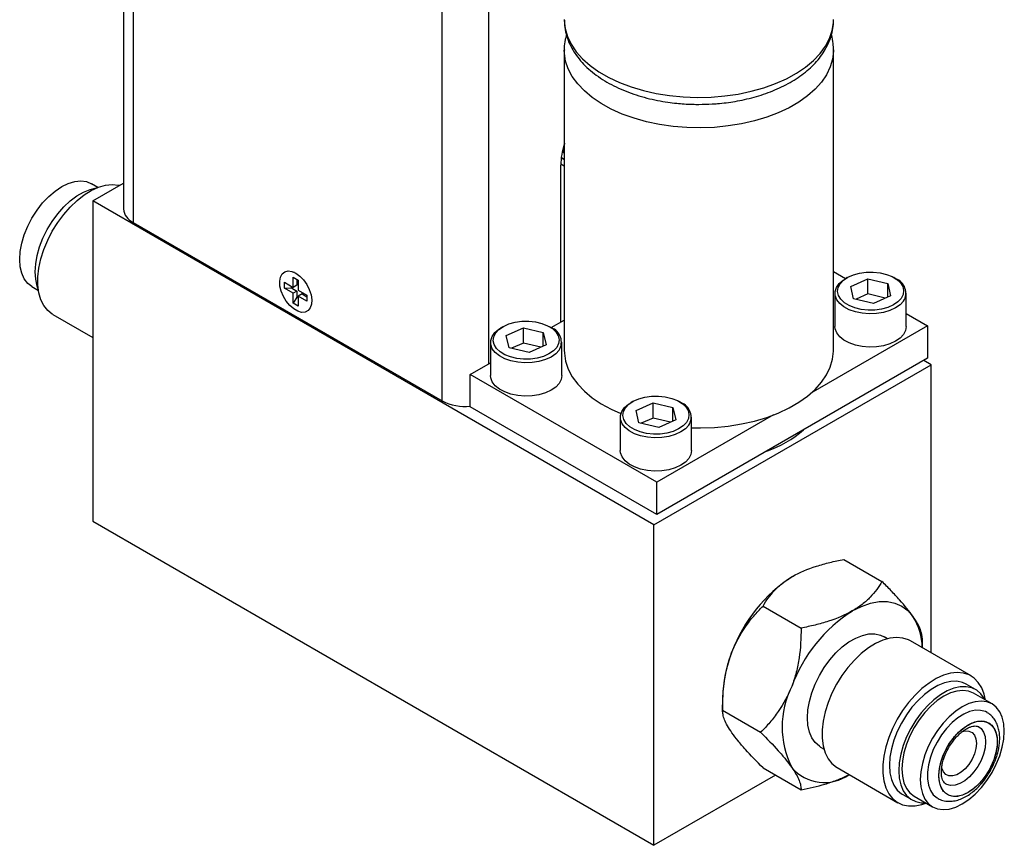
# Model space of a CAD drawing. Header units: inches. Extents: x 6 to 28.4, y 4.1 to 18.3.
# Tile 10 of 13: x 24.7 to 28.4, y 12.2 to 15.3. Entities that reach past the tile are written whole.
import ezdxf

# ---------------------------------------------------------------- set-up
doc = ezdxf.new("R2010")
doc.units = ezdxf.units.IN
doc.header["$MEASUREMENT"] = 0

msp = doc.modelspace()

# ---------------------------------------------------------------- linework, layer by layer
at = {"color": 7, "linetype": 'Continuous', "lineweight": 25}
for p, q in [((25.0577, 17.6047), (25.0577, 14.5964)), ((26.7272, 15.1975), (26.7272, 14.0614)), ((27.7472, 14.0614), (27.7472, 15.1975)), ((26.7158, 14.7904), (26.7272, 14.7838)), ((26.7272, 14.7837), (26.7158, 14.7903)), ((26.7139, 14.1676), (26.7139, 14.7613)), ((26.714, 14.7668), (26.7272, 14.7592)), ((24.9416, 14.627), (25.0577, 14.694)), ((24.961, 14.6775), (24.9363, 14.6917)), ((27.0671, 13.3999), (24.9416, 14.627)), ((24.9416, 14.627), (24.9416, 13.4144)), ((25.0943, 14.5454), (26.2653, 13.8694)), ((27.7472, 14.3589), (27.793, 14.3325)), ((25.7008, 14.3374), (25.7199, 14.3263)), ((25.7008, 14.2994), (25.7008, 14.3374)), ((25.705, 14.356), (25.7018, 14.3573)), ((25.715, 14.3292), (25.715, 14.3076)), ((25.7199, 14.3263), (25.7199, 14.2884)), ((27.7993, 14.3362), (27.7922, 14.3321)), ((27.8125, 14.3031), (27.8771, 14.3317)), ((27.8771, 14.3317), (27.9523, 14.3138)), ((27.8771, 14.2742), (27.8771, 14.3317)), ((27.9832, 14.3321), (27.9761, 14.3362)), ((24.7113, 14.302), (24.736, 14.2877)), ((25.6679, 14.3184), (25.7008, 14.2994)), ((25.6679, 14.2963), (25.6679, 14.3184)), ((25.6679, 14.2963), (25.6944, 14.2974)), ((25.7008, 14.2774), (25.6679, 14.2963)), ((25.6944, 14.2974), (25.6944, 14.3031)), ((25.6944, 14.2974), (25.715, 14.2855)), ((25.715, 14.3076), (25.7008, 14.2994)), ((25.715, 14.2855), (25.7008, 14.2774)), ((25.715, 14.2855), (25.715, 14.2617)), ((25.7199, 14.2884), (25.7528, 14.2694)), ((27.8232, 14.2565), (27.8125, 14.3031)), ((27.9523, 14.3138), (27.9629, 14.2672)), ((27.9523, 14.2625), (27.9523, 14.3138)), ((25.7008, 14.2394), (25.7008, 14.2774)), ((25.715, 14.2617), (25.7008, 14.2394)), ((25.7199, 14.2589), (25.715, 14.2617)), ((25.734, 14.2745), (25.7199, 14.2663)), ((25.7528, 14.2473), (25.7199, 14.2663)), ((25.7199, 14.2663), (25.7199, 14.2284)), ((25.734, 14.2745), (25.7528, 14.2637)), ((25.7528, 14.2694), (25.7528, 14.2473)), ((27.7527, 14.277), (27.7527, 14.1512)), ((27.8984, 14.2386), (27.8232, 14.2565)), ((27.8771, 14.2742), (27.8323, 14.2543)), ((27.9431, 14.2584), (27.8771, 14.2742)), ((27.9629, 14.2672), (27.8984, 14.2386)), ((28.0227, 14.1512), (28.0227, 14.277)), ((25.7199, 14.2284), (25.7008, 14.2394)), ((25.7706, 14.2382), (25.771, 14.2416)), ((24.7907, 14.1962), (24.9416, 14.1091)), ((26.6779, 14.1468), (26.7272, 14.1752)), ((28.0227, 14.1998), (28.1034, 14.1533)), ((26.4947, 14.1504), (26.4876, 14.1464)), ((26.5079, 14.1174), (26.5725, 14.146)), ((26.5725, 14.146), (26.6477, 14.128)), ((26.5725, 14.0884), (26.5725, 14.146)), ((26.6786, 14.1464), (26.6715, 14.1504)), ((28.1034, 14.1533), (27.6618, 13.8984)), ((28.1034, 14.1533), (28.1034, 14.0308)), ((26.5185, 14.0708), (26.5079, 14.1174)), ((26.6477, 14.128), (26.6583, 14.0815)), ((26.6477, 14.0767), (26.6477, 14.128)), ((26.4481, 14.0913), (26.4481, 13.9655)), ((26.5938, 14.0528), (26.5185, 14.0708)), ((26.5725, 14.0884), (26.5277, 14.0686)), ((26.6385, 14.0727), (26.5725, 14.0884)), ((26.6583, 14.0815), (26.5938, 14.0528)), ((26.7181, 13.9655), (26.7181, 14.0913)), ((28.1034, 14.0308), (27.0781, 13.4389)), ((28.1172, 14.0061), (28.0889, 14.0224)), ((26.371, 13.9696), (26.4481, 14.0141)), ((27.0671, 13.3999), (28.1172, 14.0061)), ((28.1172, 12.9153), (28.1172, 14.0061)), ((27.0781, 13.5614), (26.371, 13.9696)), ((26.371, 13.8471), (26.371, 13.9696)), ((27.0781, 13.4389), (26.371, 13.8471)), ((26.9861, 13.8667), (26.9791, 13.8626)), ((26.9993, 13.8337), (27.0639, 13.8623)), ((27.0639, 13.8623), (27.1391, 13.8443)), ((27.0639, 13.8047), (27.0639, 13.8623)), ((27.1391, 13.8443), (27.1498, 13.7977)), ((27.1391, 13.793), (27.1391, 13.8443)), ((27.17, 13.8626), (27.163, 13.8667)), ((26.9395, 13.8076), (26.9395, 13.6818)), ((27.01, 13.7871), (26.9993, 13.8337)), ((27.0639, 13.8047), (27.0191, 13.7849)), ((27.13, 13.789), (27.0639, 13.8047)), ((27.5197, 13.8163), (27.0781, 13.5614)), ((27.2095, 13.6818), (27.2095, 13.8076)), ((27.0852, 13.7691), (27.01, 13.7871)), ((27.1498, 13.7977), (27.0852, 13.7691)), ((27.0781, 13.4389), (27.0781, 13.5614)), ((24.9416, 13.4144), (27.0671, 12.1873)), ((27.0671, 12.1873), (27.0671, 13.3999)), ((27.7863, 13.2696), (27.9305, 13.1863)), ((27.4801, 13.0929), (27.6243, 13.0096)), ((27.9521, 12.9692), (27.9389, 12.9768)), ((28.268, 12.8283), (28.0382, 12.961)), ((28.0836, 12.9347), (28.0836, 12.9685)), ((28.2854, 12.7768), (28.25, 12.7972)), ((28.3474, 12.7225), (28.2774, 12.7629)), ((27.327, 12.7456), (27.327, 12.6983)), ((27.327, 12.6983), (27.4712, 12.615)), ((27.6979, 12.5594), (27.7111, 12.5518)), ((27.4801, 12.4804), (27.6243, 12.3972)), ((27.7613, 12.4813), (27.9911, 12.3487)), ((27.5275, 12.4531), (27.0671, 12.1873)), ((28.0091, 12.3798), (28.0444, 12.3593)), ((28.0524, 12.3732), (28.1224, 12.3328))]:
    msp.add_line(p, q, dxfattribs=at)
at = {"color": 1, "linetype": 'Continuous', "lineweight": 25}
for p, q in [((25.0943, 17.5723), (25.0943, 14.5454)), ((26.2653, 13.8694), (26.2653, 16.8965)), ((26.442, 14.0106), (26.442, 16.8965))]:
    msp.add_line(p, q, dxfattribs=at)
at = {"color": 1, "linetype": 'Continuous', "lineweight": 25, "flags": 128}
for points in [[(26.7272, 15.3128), (26.7272, 15.309), (26.7306, 15.2787), (26.7394, 15.2489), (26.7534, 15.2196), (26.7725, 15.1914), (26.7966, 15.1645), (26.8254, 15.1391), (26.8585, 15.1156), (26.8956, 15.0942), (26.9364, 15.075), (26.9803, 15.0584), (27.027, 15.0445), (27.0758, 15.0335), (27.1264, 15.0254), (27.1782, 15.0203), (27.2306, 15.0184), (27.2831, 15.0196), (27.3351, 15.0238), (27.386, 15.0312), (27.4354, 15.0415), (27.4826, 15.0547), (27.5273, 15.0706), (27.5689, 15.0892), (27.607, 15.11), (27.6411, 15.1331), (27.671, 15.158), (27.6963, 15.1846), (27.7167, 15.2125), (27.732, 15.2415), (27.7421, 15.2712), (27.7468, 15.3014), (27.7472, 15.3128)], [(27.7472, 15.1979), (27.7471, 15.1937), (27.7438, 15.1634), (27.735, 15.1335), (27.721, 15.1043), (27.7018, 15.0761), (27.6778, 15.0492), (27.649, 15.0238), (27.6159, 15.0003), (27.5788, 14.9788), (27.538, 14.9597), (27.4941, 14.9431), (27.4474, 14.9292), (27.3985, 14.9182), (27.3479, 14.9101), (27.2962, 14.905), (27.2438, 14.9031), (27.1913, 14.9042), (27.1393, 14.9085), (27.0884, 14.9159), (27.039, 14.9262), (26.9917, 14.9394), (26.9471, 14.9553), (26.9055, 14.9738), (26.8674, 14.9947), (26.8332, 15.0177), (26.8034, 15.0427), (26.7781, 15.0692), (26.7577, 15.0972), (26.7424, 15.1261), (26.7323, 15.1559), (26.7276, 15.1861), (26.7272, 15.1972)]]:
    msp.add_lwpolyline(points, dxfattribs=at)
at = {"color": 7, "linetype": 'Continuous', "lineweight": 25, "flags": 128}
for points in [[(26.7255, 14.8078), (26.726, 14.8191), (26.7296, 14.8452)], [(24.7113, 14.302), (24.7113, 14.302), (24.6951, 14.3145), (24.6821, 14.3316), (24.6725, 14.3527), (24.6667, 14.3774), (24.6647, 14.405), (24.6667, 14.4349), (24.6725, 14.4663), (24.6821, 14.4984), (24.6951, 14.5305), (24.7113, 14.5618), (24.7303, 14.5915), (24.7516, 14.6188), (24.7747, 14.6432), (24.7989, 14.6639), (24.8238, 14.6806), (24.8487, 14.6927), (24.873, 14.6999), (24.8961, 14.7022), (24.9173, 14.6995), (24.9363, 14.6917)], [(24.7353, 14.2928), (24.731, 14.3044), (24.7253, 14.3298), (24.7234, 14.358), (24.7253, 14.3885), (24.731, 14.4204), (24.7403, 14.4532), (24.753, 14.486), (24.7689, 14.5182), (24.7876, 14.5489), (24.8086, 14.5777), (24.8316, 14.6037), (24.8559, 14.6264), (24.8811, 14.6453), (24.9066, 14.66), (24.9318, 14.6702), (24.9561, 14.6755), (24.9563, 14.6756)], [(24.7907, 14.1962), (24.7883, 14.1976), (24.7708, 14.2117), (24.7563, 14.2301), (24.7452, 14.2525), (24.7377, 14.2784), (24.7339, 14.3075), (24.7339, 14.339), (24.7377, 14.3725), (24.7452, 14.4071), (24.7563, 14.4424), (24.7708, 14.4775), (24.7883, 14.5118), (24.8086, 14.5446), (24.8313, 14.5753), (24.8558, 14.6033), (24.8818, 14.628), (24.9087, 14.6491), (24.936, 14.6659), (24.9632, 14.6783), (24.9897, 14.686), (25.015, 14.6888), (25.0387, 14.6867), (25.0432, 14.6856)], [(25.7104, 14.3531), (25.7255, 14.3422), (25.7397, 14.3275), (25.752, 14.31), (25.7617, 14.2909), (25.7682, 14.2712), (25.7711, 14.2522), (25.7701, 14.2352), (25.7654, 14.2212), (25.7572, 14.2111), (25.7461, 14.2054), (25.7327, 14.2047), (25.718, 14.2088), (25.7027, 14.2176), (25.688, 14.2305), (25.6746, 14.2467), (25.6635, 14.2652), (25.6553, 14.2847), (25.6506, 14.3042), (25.6497, 14.3223), (25.6525, 14.338), (25.659, 14.3501), (25.6687, 14.3581), (25.6811, 14.3613), (25.6952, 14.3596), (25.7104, 14.3531)], [(28.0125, 14.2472), (27.9995, 14.2333), (27.982, 14.2212), (27.9606, 14.2114), (27.9363, 14.2043), (27.9099, 14.2001), (27.8826, 14.1991), (27.8556, 14.2013), (27.8299, 14.2066), (27.8065, 14.2147), (27.7864, 14.2255), (27.7706, 14.2383), (27.7595, 14.2527), (27.7536, 14.2681), (27.7532, 14.2839), (27.7584, 14.2993), (27.7688, 14.3139), (27.7842, 14.327), (27.7922, 14.3321)], [(28.0032, 14.2576), (27.9908, 14.2443), (27.9738, 14.2328), (27.9531, 14.2236), (27.9295, 14.2171), (27.9041, 14.2136), (27.878, 14.2132), (27.8523, 14.216), (27.8281, 14.2217), (27.8066, 14.2303), (27.7886, 14.2412), (27.7749, 14.2541), (27.7662, 14.2683), (27.7628, 14.2832), (27.7648, 14.2983), (27.7722, 14.3127), (27.7847, 14.326), (27.8016, 14.3375), (27.8224, 14.3467), (27.846, 14.3532), (27.8714, 14.3567), (27.8975, 14.3571), (27.9232, 14.3543), (27.9473, 14.3486), (27.9689, 14.34), (27.9869, 14.3291), (28.0005, 14.3162), (28.0093, 14.302), (28.0127, 14.2871), (28.0106, 14.272), (28.0032, 14.2576)], [(26.6986, 14.0718), (26.6862, 14.0586), (26.6692, 14.0471), (26.6485, 14.0379), (26.6249, 14.0314), (26.5995, 14.0279), (26.5734, 14.0275), (26.5477, 14.0302), (26.5235, 14.036), (26.502, 14.0445), (26.484, 14.0555), (26.4703, 14.0683), (26.4616, 14.0825), (26.4582, 14.0975), (26.4602, 14.1125), (26.4676, 14.127), (26.4801, 14.1403), (26.497, 14.1517), (26.5178, 14.1609), (26.5413, 14.1674), (26.5667, 14.171), (26.5929, 14.1714), (26.6186, 14.1686), (26.6427, 14.1628), (26.6643, 14.1543), (26.6822, 14.1434), (26.6959, 14.1305), (26.7046, 14.1163), (26.7081, 14.1013), (26.706, 14.0863), (26.6986, 14.0718)], [(26.7079, 14.0615), (26.6949, 14.0476), (26.6774, 14.0355), (26.656, 14.0257), (26.6316, 14.0185), (26.6053, 14.0144), (26.578, 14.0134), (26.551, 14.0156), (26.5252, 14.0208), (26.5019, 14.029), (26.4818, 14.0397), (26.4659, 14.0525), (26.4548, 14.067), (26.449, 14.0824), (26.4486, 14.0981), (26.4538, 14.1136), (26.4642, 14.1282), (26.4795, 14.1412), (26.4876, 14.1464)], [(28.0125, 14.1214), (27.9995, 14.1076), (27.982, 14.0955), (27.9606, 14.0856), (27.9363, 14.0785), (27.9099, 14.0744), (27.8826, 14.0734), (27.8556, 14.0755), (27.8299, 14.0808), (27.8065, 14.089), (27.7864, 14.0997), (27.7706, 14.1125), (27.7595, 14.1269), (27.7536, 14.1423), (27.7527, 14.1512)], [(28.0227, 14.1512), (28.0203, 14.1365), (28.0125, 14.1214)], [(26.7272, 14.0614), (26.7276, 14.0501), (26.7323, 14.0199), (26.7424, 13.9901), (26.7577, 13.9611), (26.7781, 13.9332), (26.8034, 13.9066), (26.8332, 13.8817), (26.8674, 13.8587), (26.9055, 13.8378), (26.9417, 13.8215)], [(27.2095, 13.7674), (27.2438, 13.767), (27.2962, 13.769), (27.3479, 13.774), (27.3985, 13.7821), (27.4474, 13.7932), (27.4941, 13.8071), (27.538, 13.8237), (27.5788, 13.8428), (27.6159, 13.8642), (27.649, 13.8878), (27.6778, 13.9131), (27.7018, 13.9401), (27.721, 13.9683), (27.735, 13.9975), (27.7438, 14.0274), (27.7471, 14.0576), (27.7472, 14.0614)], [(26.7079, 13.9357), (26.6949, 13.9218), (26.6774, 13.9097), (26.656, 13.8999), (26.6316, 13.8928), (26.6053, 13.8886), (26.578, 13.8876), (26.551, 13.8898), (26.5252, 13.8951), (26.5019, 13.9033), (26.4818, 13.914), (26.4659, 13.9268), (26.4548, 13.9412), (26.449, 13.9566), (26.4481, 13.9655)], [(26.7181, 13.9655), (26.7157, 13.9508), (26.7079, 13.9357)], [(27.1901, 13.7881), (27.1776, 13.7749), (27.1606, 13.7634), (27.1399, 13.7542), (27.1163, 13.7477), (27.0909, 13.7442), (27.0648, 13.7438), (27.0391, 13.7465), (27.0149, 13.7523), (26.9934, 13.7608), (26.9754, 13.7718), (26.9617, 13.7846), (26.953, 13.7988), (26.9496, 13.8138), (26.9516, 13.8288), (26.959, 13.8433), (26.9715, 13.8566), (26.9885, 13.868), (27.0092, 13.8772), (27.0328, 13.8837), (27.0582, 13.8873), (27.0843, 13.8877), (27.11, 13.8849), (27.1342, 13.8791), (27.1557, 13.8706), (27.1737, 13.8597), (27.1874, 13.8468), (27.1961, 13.8326), (27.1995, 13.8176), (27.1975, 13.8026), (27.1901, 13.7881)], [(27.1993, 13.7778), (27.1864, 13.7639), (27.1688, 13.7518), (27.1475, 13.742), (27.1231, 13.7348), (27.0967, 13.7307), (27.0695, 13.7297), (27.0424, 13.7319), (27.0167, 13.7371), (26.9933, 13.7453), (26.9733, 13.756), (26.9574, 13.7688), (26.9463, 13.7833), (26.9404, 13.7987), (26.9401, 13.8144), (26.9452, 13.8299), (26.9557, 13.8445), (26.971, 13.8575), (26.9791, 13.8626)], [(27.1993, 13.652), (27.1864, 13.6381), (27.1688, 13.626), (27.1475, 13.6162), (27.1231, 13.6091), (27.0967, 13.6049), (27.0695, 13.6039), (27.0424, 13.6061), (27.0167, 13.6114), (26.9933, 13.6196), (26.9733, 13.6303), (26.9574, 13.6431), (26.9463, 13.6575), (26.9404, 13.6729), (26.9395, 13.6818)], [(27.2095, 13.6818), (27.2071, 13.6671), (27.1993, 13.652)], [(27.8184, 13.0743), (27.853, 13.0917), (27.8871, 13.1035), (27.9199, 13.1096), (27.951, 13.1098), (27.9798, 13.1042), (28.0059, 13.0928), (28.0288, 13.0759), (28.0481, 13.0538)], [(27.6979, 12.5594), (27.6935, 12.5621), (27.6776, 12.5759), (27.6649, 12.5941), (27.6556, 12.6161), (27.6499, 12.6415), (27.648, 12.6697), (27.6499, 12.7001), (27.6556, 12.7321), (27.6649, 12.7648), (27.6776, 12.7977), (27.6935, 12.8298), (27.7122, 12.8606), (27.7332, 12.8893), (27.7562, 12.9153), (27.7805, 12.938), (27.8057, 12.957), (27.8312, 12.9717), (27.8563, 12.9818), (27.8807, 12.9872), (27.9036, 12.9877), (27.9247, 12.9833), (27.9389, 12.9768)], [(28.0382, 12.961), (28.0308, 12.9648), (28.0092, 12.9718), (27.9856, 12.9739), (27.9602, 12.9711), (27.9337, 12.9634), (27.9066, 12.9511), (27.8793, 12.9342), (27.8524, 12.9132), (27.8264, 12.8884), (27.8018, 12.8604), (27.7792, 12.8297), (27.7589, 12.7969), (27.7413, 12.7626), (27.7269, 12.7275), (27.7158, 12.6923), (27.7082, 12.6576), (27.7044, 12.6242), (27.7044, 12.5926), (27.7082, 12.5636), (27.7158, 12.5376), (27.7269, 12.5152), (27.7413, 12.4968), (27.7589, 12.4828), (27.7613, 12.4813)], [(28.3227, 12.7367), (28.3178, 12.7595), (28.3084, 12.7837), (28.2956, 12.8041), (28.2795, 12.8204), (28.2606, 12.8321), (28.239, 12.8391), (28.2154, 12.8412), (28.1901, 12.8384), (28.1636, 12.8308), (28.1364, 12.8184), (28.1091, 12.8015), (28.0822, 12.7805), (28.0562, 12.7558), (28.0317, 12.7278), (28.009, 12.6971), (27.9887, 12.6642), (27.9711, 12.6299), (27.9567, 12.5948), (27.9456, 12.5596), (27.938, 12.5249), (27.9342, 12.4915), (27.9342, 12.4599), (27.938, 12.4309), (27.9456, 12.4049), (27.9567, 12.3825), (27.9711, 12.3641), (27.9887, 12.3501), (28.009, 12.3407), (28.0317, 12.3362), (28.0562, 12.3365), (28.0822, 12.3417), (28.0978, 12.347)], [(28.25, 12.7972), (28.2358, 12.8037), (28.2148, 12.8081), (28.1918, 12.8076), (28.1675, 12.8022), (28.1423, 12.7921), (28.1168, 12.7774), (28.0916, 12.7584), (28.0673, 12.7357), (28.0443, 12.7097), (28.0233, 12.681), (28.0046, 12.6502), (27.9888, 12.618), (27.976, 12.5852), (27.9667, 12.5525), (27.961, 12.5205), (27.9591, 12.4901), (27.961, 12.4619), (27.9667, 12.4365), (27.976, 12.4145), (27.9888, 12.3963), (28.0046, 12.3825), (28.0091, 12.3798)], [(28.3206, 12.738), (28.3184, 12.7421), (28.3057, 12.7602), (28.2898, 12.774), (28.2712, 12.7833), (28.2501, 12.7877), (28.2272, 12.7872), (28.2028, 12.7818), (28.1776, 12.7717), (28.1522, 12.757), (28.127, 12.738), (28.1026, 12.7153), (28.0797, 12.6893), (28.0587, 12.6606), (28.04, 12.6298), (28.0241, 12.5976), (28.0114, 12.5648), (28.0021, 12.5321), (27.9964, 12.5001), (27.9945, 12.4697), (27.9964, 12.4415), (28.0021, 12.4161), (28.0114, 12.394), (28.0241, 12.3759), (28.04, 12.3621), (28.0587, 12.3529), (28.0797, 12.3485), (28.0956, 12.3483)], [(28.2774, 12.7629), (28.2584, 12.7707), (28.2371, 12.7735), (28.2141, 12.7712), (28.1898, 12.7639), (28.1649, 12.7518), (28.14, 12.7352), (28.1157, 12.7144), (28.0927, 12.6901), (28.0714, 12.6627), (28.0524, 12.633), (28.0362, 12.6018), (28.0232, 12.5696), (28.0136, 12.5375), (28.0078, 12.5061), (28.0058, 12.4762), (28.0078, 12.4486), (28.0136, 12.4239), (28.0232, 12.4028), (28.0362, 12.3858), (28.0524, 12.3732), (28.0524, 12.3732)], [(28.394, 12.6195), (28.3921, 12.6471), (28.3862, 12.6718), (28.3767, 12.6929), (28.3636, 12.7099), (28.3474, 12.7225), (28.3284, 12.7303), (28.3071, 12.733), (28.2841, 12.7308), (28.2598, 12.7235), (28.2349, 12.7114), (28.21, 12.6947), (28.1857, 12.674), (28.1627, 12.6497), (28.1414, 12.6223), (28.1224, 12.5926), (28.1062, 12.5613), (28.0932, 12.5292), (28.0836, 12.4971), (28.0778, 12.4657), (28.0758, 12.4358), (28.0778, 12.4082), (28.0836, 12.3835), (28.0932, 12.3624), (28.1062, 12.3454), (28.1224, 12.3328), (28.1414, 12.325), (28.1627, 12.3223), (28.1857, 12.3245), (28.21, 12.3318), (28.2349, 12.3439), (28.2598, 12.3606), (28.2841, 12.3813), (28.3071, 12.4057), (28.3284, 12.433), (28.3474, 12.4627), (28.3636, 12.494), (28.3767, 12.5261), (28.3862, 12.5582), (28.3921, 12.5896), (28.394, 12.6195)], [(28.3293, 12.6897), (28.3225, 12.6932), (28.3044, 12.6982), (28.2843, 12.6983), (28.2628, 12.6934), (28.2405, 12.6839), (28.2181, 12.6698), (28.1961, 12.6516), (28.1752, 12.6299), (28.1561, 12.6052), (28.1392, 12.5783), (28.1251, 12.55), (28.1141, 12.521), (28.1066, 12.4922), (28.1028, 12.4644), (28.1028, 12.4384), (28.1066, 12.415), (28.1141, 12.3948), (28.1251, 12.3785), (28.1392, 12.3665), (28.1423, 12.3646)], [(28.2322, 12.6165), (28.2457, 12.6202), (28.2598, 12.6198), (28.2718, 12.6144), (28.2809, 12.6045), (28.2865, 12.5905), (28.2884, 12.5733), (28.2865, 12.5539), (28.2809, 12.5333), (28.2718, 12.5129), (28.2598, 12.4938), (28.2457, 12.477), (28.2301, 12.4636), (28.2142, 12.4544), (28.1986, 12.4499), (28.1845, 12.4503), (28.1725, 12.4556), (28.1635, 12.4656), (28.1578, 12.4795), (28.1569, 12.484)], [(28.2978, 12.6357), (28.3064, 12.6289), (28.3157, 12.6158), (28.3214, 12.5988), (28.3233, 12.5787), (28.3214, 12.5563), (28.3157, 12.5328), (28.3064, 12.5089), (28.2941, 12.4859), (28.2791, 12.4648), (28.2622, 12.4464), (28.2442, 12.4315), (28.2257, 12.4208), (28.2076, 12.4148), (28.1907, 12.4137), (28.1758, 12.4177), (28.1718, 12.4197)]]:
    msp.add_lwpolyline(points, dxfattribs=at)
at = {"color": 7, "linetype": 'Continuous', "lineweight": 25}
for centre, radius, start, end in [((26.9939, 14.7571), 0.28, 162.2756, 179.1499), ((25.1202, 14.6027), 0.0629, 185.6948, 245.6253), ((27.9627, 14.2775), 0.0583, 328.6471, 69.3986), ((26.6581, 14.0918), 0.0583, 328.6471, 69.3986), ((26.3525, 14.0371), 0.189, 242.5109, 275.6033), ((27.1495, 13.8081), 0.0583, 328.6471, 69.3986), ((27.3441, 14.1), 0.4469, 289.5972, 310.3974), ((27.9026, 12.7203), 0.5755, 122.638, 159.7729), ((28.1288, 12.5896), 0.5755, 122.638, 159.7729), ((27.859, 12.933), 0.2243, 0.478, 32.5612), ((27.8151, 12.7362), 0.4882, 157.9788, 178.8918), ((27.895, 12.6355), 0.3424, 153.4364, 206.5636), ((27.7122, 12.5862), 0.1613, 220.049, 305.7359)]:
    msp.add_arc(centre, radius, start, end, dxfattribs=at)
for points, knots in [([(26.7277, 15.3112), (26.7278, 15.3046), (26.7278, 15.2871), (26.7334, 15.2586), (26.744, 15.2273), (26.759, 15.1977), (26.7776, 15.1701), (26.8001, 15.144), (26.8263, 15.1194), (26.8559, 15.0967), (26.8884, 15.076), (26.9235, 15.0575), (26.9608, 15.0412), (26.9997, 15.0273), (27.0398, 15.0158), (27.0798, 15.0067), (27.1177, 15.0003), (27.1513, 14.9962), (27.1829, 14.9935), (27.2108, 14.9922), (27.2295, 14.992), (27.2372, 14.9919)], [0, 0, 0, 0, 0.036127, 0.095272, 0.156902, 0.213553, 0.271226, 0.329757, 0.388851, 0.448179, 0.507466, 0.566466, 0.625033, 0.683008, 0.740094, 0.795616, 0.847591, 0.891855, 0.9278, 0.970384, 1, 1, 1, 1]), ([(27.2372, 14.9919), (27.2539, 14.9922), (27.2773, 14.9926), (27.3118, 14.9952), (27.3411, 14.9982), (27.3754, 15.0033), (27.4107, 15.0102), (27.4466, 15.0191), (27.4823, 15.0299), (27.5173, 15.0428), (27.551, 15.0577), (27.5832, 15.0745), (27.6133, 15.0932), (27.6412, 15.1139), (27.6666, 15.1363), (27.689, 15.1605), (27.7082, 15.1863), (27.7239, 15.2136), (27.736, 15.2422), (27.7438, 15.272), (27.7474, 15.2956), (27.7468, 15.309), (27.7467, 15.3121)], [0, 0, 0, 0, 0.0642578, 0.0904287, 0.1337535, 0.178581, 0.2265074, 0.2763326, 0.3275888, 0.3799126, 0.433059, 0.4868558, 0.5411769, 0.5959074, 0.6509107, 0.7060646, 0.7612529, 0.8164078, 0.8715714, 0.9269509, 0.9829419, 1, 1, 1, 1]), ([(26.7353, 15.2554), (26.7337, 15.2493), (26.7293, 15.2329), (26.7268, 15.2132), (26.7275, 15.1999), (26.7276, 15.1972)], [0, 0, 0, 0, 0.321166, 0.86137, 1, 1, 1, 1]), ([(27.7467, 15.198), (27.7466, 15.206), (27.7462, 15.2251), (27.7432, 15.2448), (27.7393, 15.256), (27.7391, 15.2566)], [0, 0, 0, 0, 0.405189, 0.969218, 1, 1, 1, 1]), ([(27.5922, 13.2049), (27.619, 13.2204), (27.6493, 13.2331), (27.6987, 13.249), (27.7158, 13.2538), (27.7506, 13.2623), (27.7683, 13.2662), (27.7863, 13.2696)], [0, 0, 0, 0, 0.5, 0.5, 0.75, 0.75, 1, 1, 1, 1]), ([(27.4801, 13.0929), (27.4921, 13.1136), (27.5064, 13.1337), (27.5336, 13.162), (27.5437, 13.1711), (27.5661, 13.1887), (27.5786, 13.1971), (27.5922, 13.2049)], [0, 0, 0, 0, 0.5, 0.5, 0.75, 0.75, 1, 1, 1, 1]), ([(27.9305, 13.1863), (27.9185, 13.1656), (27.9042, 13.1455), (27.8769, 13.1172), (27.8669, 13.1081), (27.8445, 13.0905), (27.832, 13.0821), (27.8184, 13.0743)], [0, 0, 0, 0, 0.5, 0.5, 0.75, 0.75, 1, 1, 1, 1]), ([(28.0481, 13.0538), (28.0346, 13.0729), (28.0174, 13.0939), (27.9873, 13.1275), (27.9765, 13.1391), (27.9541, 13.1625), (27.9425, 13.1744), (27.9305, 13.1863)], [0, 0, 0, 0, 0.5, 0.5, 0.75, 0.75, 1, 1, 1, 1]), ([(27.3625, 12.9192), (27.376, 12.9539), (27.3932, 12.9852), (27.4233, 13.0284), (27.4341, 13.0422), (27.4565, 13.0684), (27.4681, 13.0809), (27.4801, 13.0929)], [0, 0, 0, 0, 0.5, 0.5, 0.75, 0.75, 1, 1, 1, 1]), ([(27.8184, 13.0743), (27.7915, 13.0588), (27.7612, 13.0461), (27.7119, 13.0302), (27.6948, 13.0254), (27.66, 13.0169), (27.6423, 13.013), (27.6243, 13.0096)], [0, 0, 0, 0, 0.5, 0.5, 0.75, 0.75, 1, 1, 1, 1]), ([(28.0836, 12.9685), (28.0836, 12.9787), (28.0815, 12.9902), (28.0734, 13.0111), (28.0698, 13.0186), (28.0606, 13.0351), (28.0548, 13.0441), (28.0481, 13.0538)], [0, 0, 0, 0, 0.5, 0.5, 0.75, 0.75, 1, 1, 1, 1]), ([(27.6243, 13.0096), (27.6243, 12.9717), (27.6222, 12.9342), (27.6141, 12.8788), (27.6105, 12.8605), (27.6013, 12.8242), (27.5956, 12.8061), (27.5888, 12.7886)], [0, 0, 0, 0, 0.5, 0.5, 0.75, 0.75, 1, 1, 1, 1]), ([(27.327, 12.6983), (27.327, 12.7361), (27.3291, 12.7736), (27.3372, 12.829), (27.3408, 12.8474), (27.35, 12.8837), (27.3557, 12.9018), (27.3625, 12.9192)], [0, 0, 0, 0, 0.5, 0.5, 0.75, 0.75, 1, 1, 1, 1]), ([(27.5888, 12.7886), (27.5753, 12.754), (27.5581, 12.7226), (27.528, 12.6794), (27.5172, 12.6656), (27.4948, 12.6394), (27.4832, 12.627), (27.4712, 12.615)], [0, 0, 0, 0, 0.5, 0.5, 0.75, 0.75, 1, 1, 1, 1]), ([(27.3625, 12.613), (27.3491, 12.6322), (27.3401, 12.6484), (27.3318, 12.6694), (27.3299, 12.6759), (27.3275, 12.6878), (27.327, 12.6932), (27.327, 12.6983)], [0, 0, 0, 0, 0.5, 0.5, 0.75, 0.75, 1, 1, 1, 1]), ([(28.34, 12.467), (28.3448, 12.4758), (28.3515, 12.4882), (28.3596, 12.5072), (28.3655, 12.5236), (28.3709, 12.5429), (28.3748, 12.5629), (28.3768, 12.5833), (28.3766, 12.6035), (28.374, 12.6231), (28.3687, 12.6416), (28.3607, 12.6587), (28.3496, 12.6737), (28.3389, 12.6841), (28.3313, 12.688), (28.3292, 12.6891)], [0, 0, 0, 0, 0.1062446, 0.1495615, 0.2209629, 0.294352, 0.3724194, 0.4532019, 0.5360593, 0.6204948, 0.705957, 0.7920633, 0.8788047, 0.9670879, 1, 1, 1, 1]), ([(28.3675, 12.5789), (28.3675, 12.5869), (28.3662, 12.6022), (28.3602, 12.6225), (28.35, 12.6394), (28.3356, 12.6515), (28.3179, 12.6579), (28.2983, 12.6583), (28.2777, 12.6534), (28.2568, 12.6435), (28.236, 12.6293), (28.2154, 12.6104), (28.1957, 12.5873), (28.178, 12.5605), (28.1636, 12.5318), (28.1535, 12.5032), (28.1475, 12.476), (28.1455, 12.4508), (28.1475, 12.4278), (28.1535, 12.4075), (28.1636, 12.3906), (28.178, 12.3785), (28.1957, 12.3721), (28.2154, 12.3717), (28.236, 12.3766), (28.2568, 12.3865), (28.2777, 12.4007), (28.2983, 12.4196), (28.3179, 12.4427), (28.3356, 12.4695), (28.35, 12.4982), (28.3602, 12.5268), (28.3662, 12.5541), (28.3675, 12.5709), (28.3675, 12.5789)], [0, 0, 0, 0, 0.029997, 0.060005, 0.092161, 0.125, 0.157838, 0.189994, 0.219986, 0.25, 0.279992, 0.310005, 0.342161, 0.375, 0.407838, 0.439994, 0.469986, 0.5, 0.529992, 0.560005, 0.592161, 0.625, 0.657838, 0.689994, 0.719986, 0.75, 0.779992, 0.810005, 0.842161, 0.875, 0.907838, 0.939994, 0.969992, 1, 1, 1, 1]), ([(28.3671, 12.5787), (28.3671, 12.6125), (28.3555, 12.6382), (28.3141, 12.662), (28.2861, 12.6593), (28.2276, 12.6255), (28.1995, 12.5959), (28.1581, 12.5242), (28.1465, 12.4851), (28.1465, 12.4175), (28.1581, 12.3918), (28.1995, 12.368), (28.2276, 12.3707), (28.2861, 12.4045), (28.3141, 12.4341), (28.3555, 12.5058), (28.3671, 12.5449), (28.3671, 12.5787)], [0, 0, 0, 0, 0.125, 0.125, 0.25, 0.25, 0.375, 0.375, 0.5, 0.5, 0.625, 0.625, 0.75, 0.75, 0.875, 0.875, 1, 1, 1, 1]), ([(27.4801, 12.4804), (27.4561, 12.5044), (27.4336, 12.5278), (27.4037, 12.5612), (27.3943, 12.5721), (27.3771, 12.5931), (27.3693, 12.6034), (27.3625, 12.613)], [0, 0, 0, 0, 0.5, 0.5, 0.75, 0.75, 1, 1, 1, 1]), ([(27.4712, 12.615), (27.4952, 12.591), (27.5177, 12.5677), (27.5476, 12.5343), (27.557, 12.5234), (27.5742, 12.5023), (27.582, 12.4921), (27.5888, 12.4824)], [0, 0, 0, 0, 0.5, 0.5, 0.75, 0.75, 1, 1, 1, 1]), ([(28.1838, 12.5572), (28.1881, 12.5642), (28.1942, 12.5741), (28.2044, 12.5874), (28.2134, 12.598), (28.2244, 12.6091), (28.2361, 12.6189), (28.2479, 12.627), (28.2595, 12.6332), (28.2702, 12.6372), (28.2798, 12.6391), (28.2879, 12.6391), (28.2937, 12.638), (28.2964, 12.6362), (28.2974, 12.6355)], [0, 0, 0, 0, 0.116198, 0.163462, 0.240896, 0.319736, 0.402499, 0.486756, 0.571693, 0.657134, 0.743883, 0.834071, 0.933437, 1, 1, 1, 1]), ([(28.1723, 12.4198), (28.1713, 12.4203), (28.1685, 12.4218), (28.1646, 12.4264), (28.1602, 12.4344), (28.157, 12.4453), (28.1554, 12.4587), (28.1557, 12.4741), (28.158, 12.491), (28.1621, 12.5075), (28.1672, 12.5227), (28.1739, 12.5389), (28.1799, 12.5501), (28.1838, 12.5572)], [0, 0, 0, 0, 0.056057, 0.16484, 0.264334, 0.361685, 0.458117, 0.553724, 0.647398, 0.745735, 0.818378, 0.885825, 1, 1, 1, 1]), ([(27.5888, 12.4824), (27.6022, 12.4633), (27.6112, 12.4471), (27.6195, 12.426), (27.6214, 12.4196), (27.6238, 12.4077), (27.6243, 12.4022), (27.6243, 12.3972)], [0, 0, 0, 0, 0.5, 0.5, 0.75, 0.75, 1, 1, 1, 1]), ([(28.143, 12.3649), (28.1458, 12.3632), (28.1546, 12.358), (28.1714, 12.3542), (28.1919, 12.3533), (28.2125, 12.3567), (28.2332, 12.3637), (28.2532, 12.3741), (28.272, 12.3871), (28.2895, 12.402), (28.3041, 12.417), (28.3164, 12.4318), (28.3283, 12.4477), (28.3357, 12.4599), (28.34, 12.467)], [0, 0, 0, 0, 0.046582, 0.14605, 0.238702, 0.333714, 0.429504, 0.52407, 0.615629, 0.702389, 0.786871, 0.84831, 0.911575, 1, 1, 1, 1]), ([(27.6243, 12.3972), (27.6549, 12.4037), (27.7015, 12.4136), (27.7586, 12.4332), (27.7889, 12.4459), (27.8037, 12.454), (27.8063, 12.4554)], [0, 0, 0, 0, 0.466244, 0.707838, 0.949268, 1, 1, 1, 1])]:
    msp.add_open_spline(points, degree=3, knots=knots, dxfattribs=at)

doc.saveas('drawing.dxf')
